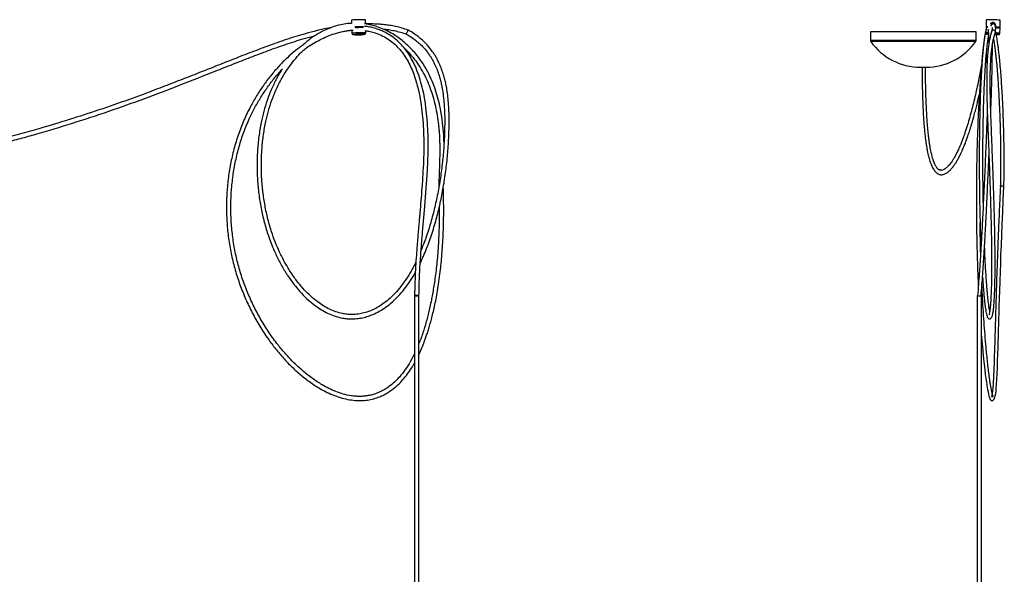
# Model space of a CAD drawing. Header units: millimetres. Extents: x 438 to 887, y 305 to 722.
# Tile 4 of 5: x 662 to 886, y 431 to 557. Entities that reach past the tile are written whole.
import ezdxf

# ---------------------------------------------------------------- set-up
doc = ezdxf.new("R2010")
doc.units = ezdxf.units.MM

msp = doc.modelspace()

# ---------------------------------------------------------------- linework, layer by layer
at = {"color": 7, "linetype": 'Continuous', "lineweight": 25}
for p, q in [((737.85, 556.74), (737.87, 556.14)), ((738.92, 555.09), (739.45, 555.12)), ((739.2, 555.17), (739.45, 555.18)), ((739.45, 555.22), (739.45, 555.12)), ((741.07, 556.21), (741.05, 556.82)), ((741.05, 556.82), (741.05, 556.82)), ((882.08, 555.06), (882.04, 553.87)), ((882.11, 556.82), (882.06, 555.23)), ((882.2, 555.22), (882.2, 555.1)), ((882.2, 555.09), (882.24, 555.07)), ((882.22, 555.11), (882.21, 555.07)), ((882.22, 555.09), (882.21, 555.07)), ((884.23, 555.6), (884.22, 555.2)), ((884.22, 555.2), (884.22, 555.19)), ((884.22, 555.19), (884.22, 555.13)), ((884.22, 555.02), (884.22, 555.07)), ((885.01, 555), (885.01, 555.05)), ((885.04, 554.99), (885.01, 555)), ((885.2, 553.78), (885.24, 554.97)), ((885.26, 555.13), (885.31, 556.73)), ((737.93, 554.45), (737.94, 553.79)), ((737.94, 553.79), (737.94, 553.79)), ((740.86, 553.56), (740.87, 553.57)), ((741.1, 553.86), (741.09, 554.34)), ((855.79, 554.07), (855.79, 552.11)), ((855.83, 554.07), (855.79, 554.07)), ((879.79, 554.07), (855.83, 554.07)), ((879.79, 552.11), (879.79, 554.07)), ((883.33, 554.37), (883.37, 554.26)), ((867.16, 546.05), (868.42, 546.05)), ((757.71, 519.01), (757.71, 518.91)), ((752.2, 494.11), (752.2, 334.11)), ((752.21, 494.11), (753.18, 494.11)), ((753.18, 334.11), (753.18, 494.11)), ((880.05, 494.11), (880.05, 334.11)), ((880.05, 494.11), (881.03, 494.11)), ((881.03, 334.11), (881.03, 494.11))]:
    msp.add_line(p, q, dxfattribs=at)
at = {"color": 8, "linetype": 'Continuous', "lineweight": 25}
for p, q in [((855.83, 552.11), (855.79, 552.11)), ((879.79, 552.11), (855.83, 552.11)), ((855.9, 551.88), (855.86, 551.88)), ((879.72, 551.88), (855.9, 551.88))]:
    msp.add_line(p, q, dxfattribs=at)
at = {"color": 7, "linetype": 'Continuous', "lineweight": 25, "flags": 128}
for points in [[(882.2, 555.21), (882.16, 555.21), (882.08, 555.22), (882.07, 555.23), (882.13, 555.23), (882.26, 555.24), (882.46, 555.24), (882.48, 555.24)], [(884.22, 555.2), (884.52, 555.19), (884.79, 555.17), (885.01, 555.16), (885.16, 555.15), (885.25, 555.14), (885.26, 555.13), (885.19, 555.12), (885.12, 555.12)], [(884.22, 555.19), (884.53, 555.18), (884.78, 555.17), (884.97, 555.16), (885.09, 555.14), (885.12, 555.14), (885.07, 555.13), (884.93, 555.13), (884.72, 555.12)], [(738.19, 553.5), (738.2, 553.5), (738.2, 553.5)], [(750.77, 554.45), (750.75, 554.45), (750.69, 554.38), (750.6, 554.26), (750.5, 554.11), (750.41, 553.94), (750.33, 553.78), (750.29, 553.65), (750.29, 553.59), (750.32, 553.58), (750.32, 553.58)], [(884.19, 553.79), (884.24, 553.92), (884.22, 554.09), (884.14, 554.25), (883.99, 554.38), (883.81, 554.44), (883.61, 554.45), (883.44, 554.38), (883.32, 554.27)], [(881.03, 484.96), (881.06, 484.57), (881.24, 482.49), (881.43, 480.49), (881.64, 478.51), (881.77, 477.37), (881.9, 476.26), (882.03, 475.29), (882.15, 474.5), (882.21, 474.07), (882.27, 473.7), (882.33, 473.3), (882.41, 472.83), (882.51, 472.33), (882.62, 471.8), (882.73, 471.32), (882.84, 470.99), (882.93, 470.75), (883.03, 470.56), (883.14, 470.44), (883.25, 470.36), (883.36, 470.33), (883.47, 470.32), (883.62, 470.35), (883.78, 470.46), (883.92, 470.63), (884.01, 470.82), (884.09, 471.07), (884.17, 471.38), (884.26, 471.9), (884.33, 472.47), (884.39, 473.08), (884.46, 474.05), (884.53, 475.16), (884.59, 476.39), (884.64, 477.74), (884.7, 479.32), (884.75, 480.89), (884.8, 482.4), (884.84, 483.8), (884.87, 484.62), (884.89, 485.5), (884.92, 486.5), (884.95, 487.63), (884.99, 488.91), (885.03, 490.26), (885.07, 491.77), (885.12, 493.44), (885.18, 495.29), (885.25, 497.34), (885.32, 499.61), (885.39, 501.47), (885.46, 503.47), (885.54, 505.62), (885.63, 507.93), (885.73, 510.41), (885.85, 513.08), (885.97, 515.94), (886.12, 519.01), (886.12, 519.01)], [(753.19, 494.11), (753.18, 494.12), (753.1, 494.14), (752.96, 494.15), (752.78, 494.15), (752.58, 494.15), (752.4, 494.15), (752.27, 494.14), (752.2, 494.12), (752.21, 494.11)]]:
    msp.add_lwpolyline(points, dxfattribs=at)
at = {"color": 8, "linetype": 'Continuous', "lineweight": 25, "flags": 128}
for points in [[(738.3, 553.52), (738.26, 553.52), (738.19, 553.5), (738.19, 553.5)], [(882.61, 553.58), (882.51, 553.58), (882.37, 553.58), (882.29, 553.58), (882.28, 553.57), (882.28, 553.57)], [(884.94, 553.49), (884.95, 553.49), (884.93, 553.5), (884.83, 553.51), (884.66, 553.52), (884.44, 553.53), (884.36, 553.54)]]:
    msp.add_lwpolyline(points, dxfattribs=at)
at = {"color": 7, "linetype": 'Continuous', "lineweight": 25}
for centre, radius, start, end in [((739.96, 535.43), 21.42, 87.0781, 95.6453), ((740.58, 508.24), 47, 90.0164, 92.3809), ((740.55, 509.51), 45.56, 89.9962, 92.3504), ((740.54, 509.73), 45.51, 91.373, 92.0755), ((740.5, 513.15), 42.08, 90.2838, 91.4395), ((882.29, 553.77), 1.3, 84.9507, 99.5181), ((882.81, 542.52), 14.33, 86.6019, 92.8059), ((882.4, 553.68), 1.55, 88.2999, 97.2428), ((883.63, 555.62), 0.599, 358.1774, 160.0999), ((883.64, 540.42), 16.39, 84.1469, 89.9177), ((884.25, 547.19), 7.84, 82.743, 89.9287), ((740.23, 524.04), 29.54, 89.1265, 93.7551), ((856.19, 552.11), 0.4, 180, 215.4107), ((867.16, 559.91), 13.86, 215.4107, 270), ((868.42, 559.91), 13.86, 270, 324.5893), ((879.39, 552.11), 0.4, 324.5893, 0), ((885.46, 514.18), 4.88, 81.1511, 92.8129), ((882.74, 521.16), 27.14, 264.2986, 266.3987)]:
    msp.add_arc(centre, radius, start, end, dxfattribs=at)
at = {"color": 8, "linetype": 'Continuous', "lineweight": 25}
for centre, radius, start, end in [((740, 533.31), 20.58, 86.9282, 95.7438), ((740.68, 552.38), 1.2, 81.1231, 90.0372), ((882.41, 549.27), 4.62, 87.8821, 94.6335), ((884.14, 544.67), 9.17, 83.3632, 89.1254)]:
    msp.add_arc(centre, radius, start, end, dxfattribs=at)
at = {"color": 7, "linetype": 'Continuous', "lineweight": 25}
for points, knots in [([(733.21, 555.03), (733.04, 555), (731.98, 554.82), (730.03, 554.37), (726.81, 553.54), (723.09, 552.36), (718.86, 550.87), (714.67, 549.29), (710.49, 547.66), (706.31, 546), (702.14, 544.35), (697.97, 542.71), (692.98, 540.8), (687.16, 538.64), (680.46, 536.31), (673.69, 534.12), (667.66, 532.3), (662.36, 530.81), (657.75, 529.58), (653.82, 528.6), (650.67, 527.85), (648.4, 527.33), (646.25, 526.86), (644.27, 526.45), (642.55, 526.1), (641.08, 525.81), (639.81, 525.56), (638.54, 525.33), (637.2, 525.09), (635.71, 524.83), (633.97, 524.54), (631.96, 524.23), (629.7, 523.9), (627.35, 523.59), (624.76, 523.29), (622, 523.01), (619.09, 522.78), (616.27, 522.64), (613.71, 522.6), (611.34, 522.66), (609.14, 522.81), (606.94, 523.09), (604.75, 523.51), (602.72, 524.08), (600.91, 524.78), (599.34, 525.57), (598.09, 526.37), (597.13, 527.13), (596.4, 527.81), (595.75, 528.52), (595.22, 529.18), (594.85, 529.69), (594.63, 530.03), (594.47, 530.28), (594.29, 530.58), (594.06, 530.98), (593.77, 531.53), (593.43, 532.25), (593.1, 533.04), (592.79, 533.88), (592.51, 534.76), (592.23, 535.77), (591.95, 536.93), (591.71, 538.17), (591.5, 539.49), (591.33, 540.89), (591.18, 542.45), (591.07, 544.18), (591.01, 545.41), (591, 546.05), (591, 546.05)], [0, 0, 0, 0, 0.00303, 0.01995, 0.036723, 0.064277, 0.091834, 0.11935, 0.146929, 0.174529, 0.202053, 0.229658, 0.25722, 0.300583, 0.344122, 0.387979, 0.431999, 0.460237, 0.489661, 0.520183, 0.534917, 0.549559, 0.563152, 0.57562, 0.586962, 0.595558, 0.60338, 0.610929, 0.619344, 0.628658, 0.638852, 0.651967, 0.666231, 0.681183, 0.695925, 0.71454, 0.732587, 0.75001, 0.766792, 0.780258, 0.79393, 0.807723, 0.821565, 0.83541, 0.846781, 0.857631, 0.868097, 0.874278, 0.88044, 0.886619, 0.892029, 0.896126, 0.898204, 0.89965, 0.901629, 0.904496, 0.908307, 0.913139, 0.919106, 0.924038, 0.929666, 0.936071, 0.94335, 0.951615, 0.95935, 0.967947, 0.977504, 0.988128, 0.99994, 1, 1, 1, 1]), ([(738.04, 556.02), (737.82, 556.02), (737.07, 556), (735.79, 555.79), (734.24, 555.42), (732.74, 554.89), (731.13, 554.16), (729.44, 553.17), (727.91, 552.09), (727.05, 551.32), (726.72, 551.02)], [0, 0, 0, 0, 0.052682, 0.179579, 0.305449, 0.431161, 0.55709, 0.725456, 0.894088, 1, 1, 1, 1]), ([(737.87, 556.14), (737.87, 556.14), (737.86, 556.15), (737.88, 556.11), (737.9, 556.05), (737.91, 556.02)], [0, 0, 0, 0, 0.002746, 0.529533, 1, 1, 1, 1]), ([(738.86, 555.06), (738.87, 555.06), (739.03, 555.08), (739.45, 555.1), (739.92, 555.12), (740.15, 555.12), (740.21, 555.13)], [0, 0, 0, 0, 0.030468, 0.430364, 0.830261, 1, 1, 1, 1]), ([(753.19, 494.11), (753.2, 494.97), (753.23, 496.62), (753.33, 498.98), (753.44, 501.14), (753.57, 503.07), (753.7, 504.78), (753.81, 506.27), (753.98, 508.27), (754.21, 510.89), (754.52, 514.45), (754.83, 518.28), (755.11, 522.36), (755.27, 526.02), (755.3, 529.26), (755.22, 532.06), (755.03, 534.85), (754.71, 537.62), (754.26, 540.21), (753.68, 542.61), (752.98, 544.81), (752.16, 546.75), (751.26, 548.44), (750.32, 549.87), (749.22, 551.18), (747.98, 552.35), (746.6, 553.37), (745.24, 554.11), (743.97, 554.64), (742.84, 554.99), (741.8, 555.23), (741.13, 555.32), (740.84, 555.35)], [0, 0, 0, 0, 0.0379108, 0.0728287, 0.1046309, 0.1332174, 0.1585111, 0.1804544, 0.1990303, 0.2471799, 0.2966215, 0.3565663, 0.4167057, 0.4771298, 0.5183624, 0.5594706, 0.6006466, 0.6416444, 0.6825945, 0.7166422, 0.7504799, 0.7842215, 0.8094438, 0.8345925, 0.8595952, 0.8845232, 0.9096144, 0.935188, 0.95264, 0.9703621, 0.9869954, 1, 1, 1, 1]), ([(740.95, 555.82), (740.95, 555.82), (740.96, 555.88), (740.98, 556), (741.02, 556.13), (741.06, 556.21), (741.07, 556.22), (741.06, 556.17), (741.03, 556.06), (741.01, 555.95), (741, 555.88), (741, 555.87)], [0, 0, 0, 0, 0.000604, 0.136868, 0.279315, 0.426513, 0.567309, 0.701189, 0.837084, 0.980935, 1, 1, 1, 1]), ([(758.89, 528.92), (758.88, 529.26), (758.84, 530.54), (758.68, 532.76), (758.32, 535.34), (757.85, 537.7), (757.3, 539.8), (756.61, 541.87), (755.77, 543.89), (754.75, 545.86), (753.63, 547.59), (752.52, 549.04), (751.47, 550.21), (750.42, 551.24), (749.34, 552.16), (748.17, 553.03), (746.87, 553.84), (745.45, 554.58), (743.92, 555.19), (742.42, 555.64), (741.42, 555.81), (740.96, 555.88)], [0, 0, 0, 0, 0.029128, 0.108343, 0.189063, 0.250767, 0.312532, 0.374153, 0.435939, 0.498909, 0.56287, 0.610492, 0.65505, 0.69651, 0.735576, 0.776633, 0.820481, 0.866464, 0.913247, 0.960888, 1, 1, 1, 1]), ([(750.72, 554.48), (750.24, 554.65), (749.32, 554.97), (747.92, 555.31), (746.6, 555.55), (745.4, 555.71), (744.35, 555.8), (743.46, 555.85), (742.38, 555.89), (741.59, 555.88), (741.04, 555.87)], [0, 0, 0, 0, 0.152716, 0.299556, 0.43691, 0.561354, 0.669787, 0.759528, 0.831013, 1, 1, 1, 1]), ([(882.21, 555.1), (882.21, 555.11), (882.22, 555.12), (882.37, 555.12), (882.42, 555.13)], [0, 0, 0, 0, 0.684588, 1, 1, 1, 1]), ([(883.11, 555.88), (883.12, 555.92), (883.17, 556.01), (883.3, 556.12), (883.49, 556.21), (883.69, 556.22), (883.87, 556.18), (883.96, 556.11), (884, 556.08)], [0, 0, 0, 0, 0.104886, 0.294007, 0.491738, 0.678559, 0.853445, 1, 1, 1, 1]), ([(884.14, 553.85), (884.17, 554.03), (884.23, 554.37), (884.26, 554.74), (884.26, 555), (884.25, 555.19), (884.23, 555.32), (884.2, 555.4), (884.18, 555.48), (884.14, 555.57), (884.09, 555.67), (884.01, 555.76), (883.93, 555.83), (883.84, 555.87), (883.77, 555.89), (883.69, 555.89), (883.59, 555.88), (883.47, 555.83), (883.37, 555.75), (883.26, 555.61), (883.2, 555.51), (883.14, 555.4), (883.13, 555.37)], [0, 0, 0, 0, 0.101749, 0.196051, 0.279533, 0.349229, 0.402691, 0.432086, 0.455417, 0.482574, 0.513926, 0.547237, 0.581136, 0.604237, 0.621614, 0.645677, 0.677185, 0.729886, 0.784752, 0.835882, 0.96662, 1, 1, 1, 1]), ([(883.49, 555.83), (883.46, 555.86), (883.39, 555.96), (883.28, 556), (883.21, 556.02)], [0, 0, 0, 0, 0.35607, 1, 1, 1, 1]), ([(884.08, 556.01), (884.08, 556.02), (884.03, 556.07), (883.89, 556.13), (883.69, 556.16), (883.5, 556.11), (883.37, 556.05), (883.32, 555.99), (883.3, 555.97)], [0, 0, 0, 0, 0.02275, 0.265934, 0.495701, 0.710789, 0.929298, 1, 1, 1, 1]), ([(884.09, 556.01), (884.08, 556.02), (884.03, 556.07), (883.89, 556.12), (883.69, 556.15), (883.5, 556.11), (883.37, 556.04), (883.32, 555.98), (883.31, 555.97)], [0, 0, 0, 0, 0.03125, 0.272623, 0.503498, 0.723032, 0.94587, 1, 1, 1, 1]), ([(883.47, 555.1), (883.47, 555.09), (883.47, 555.08), (883.46, 555.01), (883.45, 554.85), (883.43, 554.6), (883.38, 554.32), (883.35, 554.18)], [0, 0, 0, 0, 0.1300846, 0.3119952, 0.5219934, 0.7536728, 1, 1, 1, 1]), ([(884.22, 555.13), (884.37, 555.13), (884.7, 555.12), (885.01, 555.12), (885.15, 555.11), (885.11, 555.11), (885.11, 555.11)], [0, 0, 0, 0, 0.306181, 0.6380872, 0.9699935, 1, 1, 1, 1]), ([(884.22, 555.07), (884.22, 555.08), (884.22, 555.1), (884.22, 555.12), (884.22, 555.13), (884.22, 555.13)], [0, 0, 0, 0, 0.499995, 0.749997, 1, 1, 1, 1]), ([(884.22, 555.07), (884.35, 555.07), (884.63, 555.06), (884.91, 555.06), (885.04, 555.05), (885, 555.05), (885, 555.05)], [0, 0, 0, 0, 0.285439, 0.629106, 0.972773, 1, 1, 1, 1]), ([(884.64, 555.01), (884.73, 555.01), (884.93, 555.01), (885.04, 555), (885, 555), (885, 555)], [0, 0, 0, 0, 0.4339962, 0.9624287, 1, 1, 1, 1]), ([(885.01, 555.05), (885.03, 555.06), (885.07, 555.08), (885.1, 555.1), (885.12, 555.11)], [0, 0, 0, 0, 0.49999, 1, 1, 1, 1]), ([(590.01, 546.05), (590.03, 545.43), (590.07, 544.22), (590.18, 542.5), (590.34, 540.93), (590.51, 539.52), (590.73, 538.18), (590.98, 536.91), (591.26, 535.71), (591.55, 534.66), (591.84, 533.74), (592.15, 532.89), (592.47, 532.1), (592.79, 531.4), (593.08, 530.83), (593.34, 530.34), (593.56, 529.96), (593.77, 529.63), (594, 529.27), (594.33, 528.79), (594.82, 528.14), (595.43, 527.43), (596.15, 526.71), (597.09, 525.89), (598.32, 525.02), (599.87, 524.16), (601.66, 523.39), (603.69, 522.74), (605.89, 522.25), (608.11, 521.91), (610.32, 521.71), (612.74, 521.61), (615.39, 521.61), (618.32, 521.73), (621.34, 521.95), (624.45, 522.26), (627.63, 522.62), (630.45, 523), (632.82, 523.36), (634.69, 523.65), (636.4, 523.94), (637.94, 524.21), (639.34, 524.47), (640.7, 524.72), (642.22, 525.02), (643.99, 525.37), (646.02, 525.8), (648.24, 526.28), (650.6, 526.82), (653.02, 527.39), (655.86, 528.08), (659.08, 528.91), (662.65, 529.86), (667.78, 531.3), (674.48, 533.31), (682.73, 536.02), (690.86, 538.93), (698.9, 542), (705.57, 544.64), (710.9, 546.75), (714.91, 548.31), (718.93, 549.84), (722.97, 551.27), (726.53, 552.42), (728.75, 553), (729.59, 553.23)], [0, 0, 0, 0, 0.011716, 0.022459, 0.032186, 0.040995, 0.048972, 0.057554, 0.065169, 0.071919, 0.077892, 0.083163, 0.088859, 0.093655, 0.097627, 0.100834, 0.103993, 0.105955, 0.108079, 0.111886, 0.116999, 0.123222, 0.129602, 0.135986, 0.146743, 0.157808, 0.169336, 0.183566, 0.197736, 0.21183, 0.225808, 0.239611, 0.257382, 0.275674, 0.294654, 0.314266, 0.33443, 0.354802, 0.367604, 0.379429, 0.390247, 0.400033, 0.408768, 0.416979, 0.426032, 0.437747, 0.450709, 0.46492, 0.480348, 0.496023, 0.511459, 0.535193, 0.558241, 0.580555, 0.634945, 0.68906, 0.742837, 0.796388, 0.849944, 0.876767, 0.903565, 0.930285, 0.957058, 0.983726, 1, 1, 1, 1]), ([(727.35, 550.25), (727.81, 550.57), (728.76, 551.23), (730.28, 552.1), (731.9, 552.9), (733.4, 553.49), (734.71, 553.89), (735.73, 554.14), (736.62, 554.31), (737.45, 554.42), (737.99, 554.46), (738.26, 554.48)], [0, 0, 0, 0, 0.142939, 0.290795, 0.443423, 0.599356, 0.700095, 0.78846, 0.865059, 0.931281, 1, 1, 1, 1]), ([(737.94, 553.79), (737.94, 553.78), (737.94, 553.74), (737.97, 553.67), (738.01, 553.61), (738.03, 553.58), (738.04, 553.57)], [0, 0, 0, 0, 0.0857366, 0.5310637, 0.886354, 1, 1, 1, 1]), ([(738.04, 553.57), (738.06, 553.55), (738.09, 553.53), (738.12, 553.52), (738.12, 553.52)], [0, 0, 0, 0, 0.842444, 1, 1, 1, 1]), ([(738.21, 553.49), (738.22, 553.49), (738.36, 553.47), (738.61, 553.43), (738.95, 553.4), (739.21, 553.39), (739.39, 553.38), (739.48, 553.38), (739.52, 553.38), (739.53, 553.38), (739.53, 553.38), (739.53, 553.38), (739.53, 553.38)], [0, 0, 0, 0, 0.013003, 0.310378, 0.567976, 0.76531, 0.888339, 0.959442, 0.993944, 0.999461, 0.999774, 1, 1, 1, 1]), ([(739.53, 553.38), (739.53, 553.38), (739.53, 553.38), (739.53, 553.38), (739.53, 553.38), (739.54, 553.38), (739.55, 553.38), (739.62, 553.38), (739.75, 553.39), (739.98, 553.41), (740.35, 553.46), (740.65, 553.52), (740.84, 553.56)], [0, 0, 0, 0, 0.000242, 0.000552, 0.001138, 0.002806, 0.013963, 0.062344, 0.171155, 0.318601, 0.564487, 1, 1, 1, 1]), ([(740.89, 554.37), (741.2, 554.33), (741.91, 554.23), (743.16, 553.9), (744.6, 553.36), (746.07, 552.54), (747.39, 551.56), (748.58, 550.41), (749.63, 549.12), (750.53, 547.72), (751.29, 546.23), (751.94, 544.67), (752.48, 543.07), (753.02, 541.1), (753.51, 538.77), (753.89, 536.06), (754.14, 533.34), (754.27, 530.6), (754.3, 527.75), (754.23, 524.79), (754.07, 521.73), (753.86, 518.71), (753.63, 515.8), (753.44, 513.59), (753.31, 512.02), (753.22, 510.98), (753.11, 509.79), (752.99, 508.4), (752.86, 506.81), (752.71, 504.9), (752.54, 502.65), (752.38, 500.03), (752.25, 497.16), (752.21, 495.16), (752.2, 494.12)], [0, 0, 0, 0, 0.014173, 0.03235, 0.058345, 0.083282, 0.107983, 0.132761, 0.157707, 0.182739, 0.207905, 0.233224, 0.258723, 0.284302, 0.325247, 0.366459, 0.407628, 0.448895, 0.490259, 0.536486, 0.582733, 0.628755, 0.673113, 0.714651, 0.729154, 0.744178, 0.762125, 0.783115, 0.807129, 0.83414, 0.869761, 0.90938, 0.952854, 1, 1, 1, 1]), ([(740.91, 553.58), (740.92, 553.58), (740.93, 553.58), (740.98, 553.61), (741.04, 553.67), (741.09, 553.75), (741.11, 553.83), (741.1, 553.86), (741.1, 553.86)], [0, 0, 0, 0, 0.024517, 0.205519, 0.439477, 0.704027, 0.989356, 1, 1, 1, 1]), ([(744.97, 554.74), (745, 554.74), (745.42, 554.7), (746.29, 554.59), (747.6, 554.36), (748.98, 554.04), (749.9, 553.72), (750.36, 553.55)], [0, 0, 0, 0, 0.014848, 0.232745, 0.47447, 0.732808, 1, 1, 1, 1]), ([(750.3, 553.58), (750.74, 553.32), (751.55, 552.85), (752.63, 552.04), (753.52, 551.26), (754.25, 550.51), (754.89, 549.76), (755.43, 549.03), (755.9, 548.32), (756.31, 547.62), (756.77, 546.75), (757.24, 545.68), (757.68, 544.47), (758.01, 543.34), (758.26, 542.28), (758.51, 541.03), (758.75, 539.47), (758.94, 537.5), (759.04, 535.33), (759.05, 533.07), (758.99, 530.81), (758.86, 528.11), (758.6, 524.97), (758.15, 521.37), (757.55, 517.8), (756.81, 514.25), (755.89, 510.75), (754.88, 507.47), (754.05, 505.41), (753.67, 504.46)], [0, 0, 0, 0, 0.028916, 0.054387, 0.076888, 0.096758, 0.114223, 0.132883, 0.148255, 0.163029, 0.178434, 0.204448, 0.229308, 0.251266, 0.271209, 0.29077, 0.323766, 0.360948, 0.402878, 0.446663, 0.489502, 0.531124, 0.599883, 0.668525, 0.736919, 0.805479, 0.87384, 0.942292, 1, 1, 1, 1]), ([(753.47, 501.55), (753.72, 502.07), (754.5, 503.71), (755.61, 506.58), (756.77, 510.13), (757.72, 513.75), (758.5, 517.41), (759.12, 521.1), (759.59, 524.82), (759.84, 527.95), (759.97, 530.51), (760.04, 532.5), (760.05, 534.53), (760, 536.52), (759.87, 538.39), (759.69, 540.08), (759.46, 541.5), (759.21, 542.71), (758.93, 543.81), (758.57, 544.99), (758.11, 546.25), (757.61, 547.35), (757.13, 548.25), (756.7, 548.96), (756.2, 549.71), (755.62, 550.47), (754.94, 551.25), (754.16, 552.03), (753.22, 552.84), (752.09, 553.68), (751.23, 554.19), (750.77, 554.45)], [0, 0, 0, 0, 0.03033, 0.095601, 0.161126, 0.226542, 0.292157, 0.357596, 0.423182, 0.488801, 0.522764, 0.557714, 0.593494, 0.629367, 0.66226, 0.691851, 0.718729, 0.737576, 0.756831, 0.778257, 0.802427, 0.827187, 0.841828, 0.855872, 0.870937, 0.889173, 0.906168, 0.925464, 0.947292, 0.971985, 1, 1, 1, 1]), ([(882.06, 554.6), (882.05, 554.57), (882.02, 554.44), (881.95, 554.15), (881.88, 553.77), (881.81, 553.39), (881.74, 552.97), (881.66, 552.43), (881.57, 551.74), (881.46, 550.92), (881.36, 550.02), (881.26, 549.09), (881.14, 547.82), (880.99, 546.17), (880.82, 544.07), (880.66, 541.86), (880.51, 539.55), (880.36, 536.94), (880.23, 534.03), (880.1, 530.8), (880, 527.49), (879.93, 524.12), (879.88, 520.7), (879.86, 517.25), (879.86, 513.79), (879.89, 510.33), (879.95, 506.89), (880.03, 503.48), (880.14, 500.13), (880.24, 497.73), (880.3, 496.48), (880.31, 496.3)], [0, 0, 0, 0, 0.004132, 0.022039, 0.036677, 0.049159, 0.062997, 0.078456, 0.099257, 0.121507, 0.143422, 0.164908, 0.185895, 0.226473, 0.266878, 0.307241, 0.347549, 0.38791, 0.438287, 0.488695, 0.539006, 0.589273, 0.639562, 0.689816, 0.740112, 0.790368, 0.840646, 0.890926, 0.941226, 0.991598, 1, 1, 1, 1]), ([(882.06, 554.52), (882.02, 554.36), (881.92, 553.93), (881.77, 553.11), (881.63, 552.1), (881.5, 551.05), (881.37, 549.87), (881.25, 548.52), (881.13, 546.95), (881.02, 545.27), (880.92, 543.43), (880.82, 541.45), (880.74, 539.38), (880.68, 537.27), (880.63, 535.16), (880.58, 532.69), (880.54, 529.83), (880.52, 526.59), (880.52, 523.34), (880.54, 520.09), (880.58, 516.85), (880.64, 513.64), (880.71, 510.47), (880.8, 507.81), (880.87, 506.04), (880.9, 505.3), (880.91, 505.13)], [0, 0, 0, 0, 0.021787, 0.055578, 0.087488, 0.117112, 0.144652, 0.180701, 0.216273, 0.252754, 0.291072, 0.331228, 0.371677, 0.41162, 0.450886, 0.489671, 0.548002, 0.606278, 0.664617, 0.723022, 0.781316, 0.839783, 0.898169, 0.956656, 0.990039, 1, 1, 1, 1]), ([(881.27, 498.37), (881.29, 498.05), (881.34, 497.22), (881.43, 496.05), (881.53, 494.88), (881.62, 493.9), (881.72, 492.96), (881.82, 492.08), (881.93, 491.27), (882.04, 490.57), (882.16, 489.97), (882.28, 489.5), (882.38, 489.23), (882.51, 489.05), (882.61, 488.95), (882.75, 488.89), (882.87, 488.87), (882.98, 488.89), (883.09, 488.93), (883.2, 489.01), (883.33, 489.17), (883.42, 489.36), (883.5, 489.58), (883.57, 489.84), (883.64, 490.17), (883.7, 490.55), (883.74, 490.91), (883.78, 491.27), (883.82, 491.69), (883.87, 492.18), (883.92, 492.92), (883.98, 493.91), (884.03, 495.18), (884.07, 496.49), (884.1, 497.99), (884.12, 499.69), (884.13, 501.6), (884.12, 504.04), (884.08, 507.03), (884.01, 510.58), (883.92, 514.19), (883.81, 517.83), (883.68, 521.51), (883.55, 525.21), (883.42, 528.44), (883.32, 531.21), (883.22, 533.52), (883.14, 535.82), (883.08, 538.02), (883.03, 540.03), (883.01, 541.62), (883.01, 542.85), (883.01, 543.81), (883.03, 544.84), (883.06, 545.98), (883.11, 547.17), (883.19, 548.36), (883.29, 549.51), (883.41, 550.55), (883.56, 551.48), (883.71, 552.29), (883.9, 553.09), (884.05, 553.55), (884.13, 553.79)], [0, 0, 0, 0, 0.012367, 0.031939, 0.04761, 0.061992, 0.075948, 0.092086, 0.106548, 0.121807, 0.136659, 0.15112, 0.165068, 0.170607, 0.176013, 0.181031, 0.184836, 0.187393, 0.1902, 0.195254, 0.201801, 0.208927, 0.216613, 0.224666, 0.235113, 0.244134, 0.251698, 0.258964, 0.267022, 0.27592, 0.285712, 0.304171, 0.322381, 0.340162, 0.357406, 0.380171, 0.403105, 0.426036, 0.46539, 0.504863, 0.544277, 0.583797, 0.623222, 0.662765, 0.702411, 0.726359, 0.750914, 0.775874, 0.799432, 0.820795, 0.84009, 0.850754, 0.860805, 0.871879, 0.884837, 0.899646, 0.913379, 0.928098, 0.943863, 0.956499, 0.969961, 0.9844, 1, 1, 1, 1]), ([(881.44, 515.22), (881.43, 515.67), (881.4, 517.17), (881.37, 519.77), (881.35, 522.99), (881.35, 526.22), (881.37, 529.44), (881.4, 532.27), (881.45, 534.73), (881.5, 536.82), (881.56, 538.91), (881.64, 540.97), (881.73, 542.95), (881.83, 544.79), (881.93, 546.49), (882.05, 548.06), (882.17, 549.4), (882.29, 550.58), (882.42, 551.62), (882.54, 552.47), (882.62, 552.92), (882.64, 553.08)], [0, 0, 0, 0, 0.032099, 0.107958, 0.18394, 0.259878, 0.335676, 0.411564, 0.462007, 0.512882, 0.564653, 0.617112, 0.669526, 0.719681, 0.767386, 0.813537, 0.860519, 0.896397, 0.934672, 0.975969, 1, 1, 1, 1]), ([(882.04, 553.87), (882.04, 553.87), (882.03, 553.83), (882.06, 553.76), (882.1, 553.68), (882.15, 553.63), (882.2, 553.59), (882.25, 553.58), (882.28, 553.57), (882.3, 553.56), (882.31, 553.56), (882.32, 553.56)], [0, 0, 0, 0, 0.024758, 0.216155, 0.367812, 0.496018, 0.605381, 0.694535, 0.774664, 0.881995, 1, 1, 1, 1]), ([(883.37, 554.24), (883.29, 553.99), (883.13, 553.51), (882.94, 552.68), (882.77, 551.84), (882.62, 550.89), (882.5, 549.84), (882.39, 548.67), (882.31, 547.47), (882.26, 546.27), (882.23, 545.11), (882.21, 544.07), (882.21, 543.1), (882.21, 541.89), (882.22, 540.33), (882.27, 538.36), (882.33, 536.2), (882.41, 533.93), (882.5, 531.63), (882.61, 528.87), (882.73, 525.65), (882.87, 521.96), (882.99, 518.31), (883.1, 514.68), (883.2, 511.09), (883.27, 507.56), (883.32, 504.58), (883.33, 502.15), (883.33, 500.23), (883.31, 498.53), (883.29, 497.03), (883.25, 495.72), (883.2, 494.45), (883.15, 493.38), (883.1, 492.54), (883.05, 491.92), (883, 491.42), (882.96, 490.99), (882.91, 490.6), (882.86, 490.27), (882.8, 490), (882.76, 489.82), (882.73, 489.75), (882.74, 489.77), (882.74, 489.77)], [0, 0, 0, 0, 0.0196984, 0.0379115, 0.0548761, 0.0707876, 0.0906262, 0.1091418, 0.1264612, 0.1452248, 0.1617203, 0.1759287, 0.1884419, 0.2015448, 0.2252382, 0.251433, 0.2802864, 0.3112573, 0.3418933, 0.3717924, 0.4211835, 0.4702977, 0.5193148, 0.568411, 0.6174305, 0.6664278, 0.715361, 0.7437869, 0.7722557, 0.8005743, 0.8217326, 0.8434991, 0.865846, 0.8886415, 0.9036885, 0.9173109, 0.9295005, 0.9403524, 0.9512149, 0.9645268, 0.9760843, 0.9884718, 0.9997876, 1, 1, 1, 1]), ([(882.29, 553.57), (882.29, 553.57), (882.4, 553.54), (882.51, 553.52), (882.62, 553.5)], [0, 0, 0, 0, 0.010127, 1, 1, 1, 1]), ([(882.49, 554.66), (882.49, 554.66), (882.48, 554.66), (882.5, 554.62), (882.53, 554.47), (882.56, 554.2), (882.6, 553.79), (882.64, 553.19), (882.68, 552.39), (882.69, 551.65), (882.69, 551.31)], [0, 0, 0, 0, 0.0181194, 0.104681, 0.2084443, 0.3487766, 0.4857604, 0.6200136, 0.8208548, 1, 1, 1, 1]), ([(883.36, 554.2), (883.36, 554.21), (883.35, 554.27), (883.34, 554.33), (883.33, 554.37)], [0, 0, 0, 0, 0.098924, 1, 1, 1, 1]), ([(886.12, 519.02), (886.13, 519.67), (886.16, 520.95), (886.18, 522.81), (886.19, 524.55), (886.18, 526.15), (886.17, 527.58), (886.15, 528.81), (886.12, 530.5), (886.06, 532.71), (885.98, 535.28), (885.88, 537.63), (885.77, 539.72), (885.65, 541.78), (885.51, 543.82), (885.35, 545.84), (885.21, 547.41), (885.09, 548.54), (885.01, 549.25), (884.93, 549.88), (884.86, 550.42), (884.8, 550.91), (884.73, 551.4), (884.65, 551.92), (884.55, 552.5), (884.44, 553.11), (884.32, 553.68), (884.24, 554.05), (884.2, 554.2), (884.2, 554.2)], [0, 0, 0, 0, 0.0488771, 0.0958507, 0.1398109, 0.17995, 0.2157084, 0.2467164, 0.272926, 0.3423318, 0.413205, 0.4674539, 0.5217729, 0.5759494, 0.6306506, 0.6876673, 0.7468267, 0.7721977, 0.7955264, 0.8167444, 0.8359, 0.8530365, 0.8702079, 0.8908191, 0.9148564, 0.9422451, 0.9718641, 0.9995281, 1, 1, 1, 1]), ([(884.37, 553.42), (884.47, 553.43), (884.75, 553.45), (885.03, 553.51), (885.22, 553.54)], [0, 0, 0, 0, 0.3235, 1, 1, 1, 1]), ([(884.91, 553.49), (884.92, 553.49), (884.94, 553.49), (884.98, 553.5), (885.04, 553.52), (885.1, 553.56), (885.16, 553.63), (885.2, 553.71), (885.2, 553.76), (885.2, 553.78)], [0, 0, 0, 0, 0.178298, 0.282678, 0.391029, 0.542273, 0.714447, 0.908604, 1, 1, 1, 1]), ([(726.72, 551.02), (726.15, 550.6), (724.96, 549.72), (723.15, 548.12), (721.3, 546.25), (719.48, 544.14), (717.81, 541.91), (716.28, 539.58), (714.79, 536.96), (713.37, 534.03), (712.11, 530.78), (711.1, 527.44), (710.33, 524.05), (709.79, 520.61), (709.49, 517.15), (709.41, 513.67), (709.56, 510.19), (709.94, 506.73), (710.55, 503.31), (711.4, 499.93), (712.47, 496.62), (713.77, 493.38), (715.27, 490.24), (716.98, 487.2), (718.76, 484.48), (720.57, 482.07), (722.36, 479.94), (724.29, 477.93), (726.36, 476.07), (728.29, 474.59), (730.03, 473.43), (731.56, 472.55), (733.17, 471.77), (734.84, 471.13), (736.54, 470.65), (738.24, 470.36), (739.9, 470.28), (741.45, 470.4), (742.91, 470.7), (744.14, 471.12), (745.21, 471.6), (746.15, 472.13), (747.23, 472.86), (748.38, 473.83), (749.55, 475.04), (750.59, 476.34), (751.48, 477.62), (751.98, 478.5), (752.2, 478.89)], [0, 0, 0, 0, 0.018324, 0.038329, 0.062386, 0.086393, 0.110427, 0.134465, 0.158461, 0.18851, 0.218528, 0.248507, 0.278467, 0.30841, 0.338375, 0.368318, 0.398282, 0.42823, 0.458192, 0.488188, 0.518177, 0.548211, 0.57822, 0.608288, 0.638333, 0.662383, 0.686451, 0.710444, 0.734464, 0.758425, 0.773473, 0.788762, 0.804226, 0.819786, 0.835041, 0.849924, 0.864431, 0.877889, 0.89031, 0.902767, 0.911539, 0.920763, 0.930489, 0.945163, 0.959697, 0.974064, 0.988182, 1, 1, 1, 1]), ([(883.14, 535.93), (883.16, 536.42), (883.21, 537.83), (883.29, 539.98), (883.36, 542.37), (883.42, 544.56), (883.47, 546.49), (883.49, 548.18), (883.5, 549.46), (883.5, 550.42), (883.5, 550.88), (883.5, 551.06)], [0, 0, 0, 0, 0.089068, 0.257126, 0.396932, 0.535791, 0.674221, 0.777563, 0.881981, 0.953898, 1, 1, 1, 1]), ([(883.76, 552.45), (883.77, 552.35), (883.82, 552.12), (883.89, 551.67), (883.96, 551.15), (884.04, 550.59), (884.12, 549.99), (884.2, 549.29), (884.3, 548.48), (884.42, 547.27), (884.57, 545.66), (884.72, 543.67), (884.86, 541.65), (884.98, 539.61), (885.08, 537.53), (885.16, 535.79), (885.21, 534.41), (885.24, 533.39), (885.27, 532.38), (885.3, 531.38), (885.32, 530.38), (885.34, 529.34), (885.36, 528.13), (885.38, 526.7), (885.39, 525.01), (885.38, 523.15), (885.37, 521.13), (885.34, 519.75), (885.32, 519.04)], [0, 0, 0, 0, 0.013319, 0.035255, 0.059971, 0.080981, 0.104303, 0.130589, 0.159921, 0.19202, 0.255738, 0.317177, 0.376173, 0.434754, 0.493502, 0.552187, 0.58022, 0.608108, 0.63582, 0.663324, 0.690584, 0.717762, 0.748823, 0.789061, 0.835216, 0.886565, 0.942013, 1, 1, 1, 1]), ([(752.5, 501.81), (752.22, 501.25), (751.63, 500.08), (750.6, 498.35), (749.41, 496.62), (748.07, 494.98), (746.69, 493.6), (745.34, 492.48), (744.05, 491.61), (742.73, 490.91), (741.39, 490.39), (740.07, 490.04), (738.88, 489.88), (737.8, 489.85), (736.8, 489.9), (735.61, 490.09), (734.26, 490.46), (732.82, 491.06), (731.46, 491.82), (730.04, 492.79), (728.57, 494), (727.1, 495.47), (725.66, 497.17), (724.27, 499.09), (722.95, 501.22), (721.77, 503.45), (720.75, 505.75), (719.78, 508.31), (718.93, 511.14), (718.24, 514.22), (717.75, 517.35), (717.45, 520.49), (717.35, 523.65), (717.43, 526.81), (717.72, 529.95), (718.19, 532.86), (718.8, 535.53), (719.51, 537.94), (720.39, 540.3), (721.45, 542.57), (722.62, 544.62), (723.86, 546.45), (725.15, 548.07), (726.32, 549.35), (727.09, 550.03), (727.35, 550.25)], [0, 0, 0, 0, 0.020175, 0.042833, 0.065448, 0.088434, 0.111627, 0.128838, 0.14561, 0.162014, 0.17762, 0.192209, 0.206567, 0.216764, 0.22755, 0.238966, 0.256144, 0.273139, 0.289958, 0.306745, 0.329287, 0.351868, 0.374506, 0.401794, 0.429011, 0.4563, 0.483664, 0.510994, 0.545328, 0.57964, 0.613877, 0.648189, 0.682412, 0.716681, 0.750932, 0.785096, 0.812467, 0.839767, 0.867014, 0.894223, 0.921306, 0.943841, 0.966379, 0.98888, 1, 1, 1, 1]), ([(749.8, 550.44), (749.82, 550.42), (750.2, 550.09), (750.9, 549.36), (751.91, 548.21), (752.97, 546.79), (754.02, 545.12), (754.98, 543.21), (755.77, 541.25), (756.42, 539.25), (756.94, 537.21), (757.27, 535.51), (757.48, 534.16), (757.6, 533.17), (757.71, 532.18), (757.79, 531.2), (757.85, 530.23), (757.89, 529.2), (757.91, 528.01), (757.91, 526.59), (757.88, 524.93), (757.82, 523.09), (757.75, 521.1), (757.72, 519.73), (757.71, 519.03)], [0, 0, 0, 0, 0.002566, 0.045108, 0.090811, 0.139402, 0.204105, 0.267785, 0.330392, 0.393084, 0.455936, 0.518661, 0.548586, 0.578331, 0.60786, 0.637139, 0.666142, 0.695329, 0.729118, 0.772631, 0.822368, 0.877626, 0.937343, 1, 1, 1, 1]), ([(881.95, 546.65), (881.99, 546.84), (882.13, 547.55), (882.29, 548.37), (882.41, 548.97), (882.43, 549.08)], [0, 0, 0, 0, 0.228012, 0.862918, 1, 1, 1, 1]), ([(867.51, 546.05), (867.51, 545.97), (867.51, 545.16), (867.53, 543.71), (867.57, 541.74), (867.61, 539.96), (867.67, 538.21), (867.74, 536.5), (867.83, 534.85), (867.93, 533.36), (868.04, 532.01), (868.16, 530.79), (868.29, 529.76), (868.41, 528.88), (868.52, 528.12), (868.65, 527.4), (868.78, 526.72), (868.92, 526.09), (869.06, 525.53), (869.22, 524.98), (869.41, 524.42), (869.62, 523.87), (869.85, 523.35), (870.11, 522.89), (870.38, 522.49), (870.66, 522.17), (870.93, 521.94), (871.19, 521.79), (871.48, 521.66), (871.81, 521.6), (872.18, 521.63), (872.53, 521.72), (872.85, 521.86), (873.19, 522.07), (873.5, 522.31), (873.78, 522.56), (874.02, 522.8), (874.24, 523.03), (874.41, 523.24), (874.55, 523.41), (874.66, 523.57), (874.78, 523.73), (874.92, 523.92), (875.08, 524.16), (875.26, 524.43), (875.45, 524.76), (875.67, 525.13), (875.89, 525.55), (876.12, 525.98), (876.36, 526.48), (876.6, 527.02), (876.85, 527.59), (877.08, 528.13), (877.28, 528.64), (877.46, 529.12), (877.63, 529.56), (877.78, 529.99), (877.94, 530.43), (878.11, 530.92), (878.3, 531.5), (878.51, 532.16), (878.73, 532.88), (878.96, 533.65), (879.18, 534.44), (879.43, 535.37), (879.71, 536.43), (880.01, 537.65), (880.29, 538.8), (880.46, 539.58), (880.54, 539.94)], [0, 0, 0, 0, 0.002087, 0.019973, 0.036211, 0.050962, 0.064375, 0.080142, 0.094125, 0.106571, 0.119118, 0.130225, 0.140111, 0.148954, 0.156891, 0.164024, 0.173373, 0.181234, 0.188648, 0.197152, 0.20683, 0.217762, 0.229637, 0.242341, 0.255525, 0.268908, 0.282036, 0.293799, 0.304036, 0.322057, 0.339662, 0.356262, 0.374026, 0.393077, 0.413445, 0.430316, 0.445899, 0.459882, 0.472217, 0.480726, 0.488223, 0.496354, 0.505964, 0.517309, 0.530224, 0.544725, 0.560825, 0.578522, 0.596385, 0.613367, 0.635627, 0.656087, 0.67472, 0.691642, 0.70735, 0.721641, 0.734807, 0.74786, 0.762462, 0.779964, 0.799225, 0.820184, 0.842026, 0.863369, 0.884163, 0.915692, 0.945798, 0.974896, 1, 1, 1, 1]), ([(880.98, 546.12), (880.78, 545.12), (880.45, 543.45), (879.96, 541.17), (879.52, 539.26), (879.08, 537.38), (878.6, 535.55), (878.1, 533.77), (877.7, 532.47), (877.42, 531.62), (877.28, 531.19), (877.15, 530.81), (877.03, 530.46), (876.92, 530.17), (876.83, 529.91), (876.74, 529.68), (876.65, 529.44), (876.54, 529.15), (876.39, 528.79), (876.22, 528.36), (876.02, 527.88), (875.8, 527.39), (875.57, 526.92), (875.35, 526.47), (875.13, 526.05), (874.92, 525.66), (874.72, 525.32), (874.53, 525.01), (874.31, 524.67), (874.04, 524.29), (873.73, 523.9), (873.45, 523.58), (873.2, 523.34), (872.99, 523.15), (872.77, 522.98), (872.55, 522.84), (872.32, 522.72), (872.09, 522.64), (871.87, 522.61), (871.66, 522.63), (871.47, 522.7), (871.28, 522.81), (871.11, 522.96), (870.96, 523.12), (870.85, 523.28), (870.72, 523.47), (870.58, 523.71), (870.45, 523.98), (870.34, 524.24), (870.25, 524.46), (870.18, 524.64), (870.11, 524.84), (870.02, 525.1), (869.91, 525.44), (869.79, 525.87), (869.66, 526.41), (869.52, 527.03), (869.39, 527.71), (869.26, 528.45), (869.13, 529.33), (869.01, 530.28), (868.9, 531.3), (868.8, 532.39), (868.7, 533.62), (868.61, 535.02), (868.53, 536.51), (868.46, 538.08), (868.4, 539.73), (868.36, 541.55), (868.32, 543.57), (868.3, 545.1), (868.3, 545.95), (868.3, 546.05)], [0, 0, 0, 0, 0.060048, 0.099821, 0.139778, 0.180727, 0.222678, 0.265881, 0.310201, 0.322482, 0.334238, 0.344921, 0.354518, 0.363018, 0.370292, 0.376515, 0.383195, 0.391262, 0.402678, 0.416063, 0.431412, 0.448427, 0.464781, 0.479953, 0.496598, 0.511542, 0.524795, 0.537406, 0.550999, 0.57027, 0.591025, 0.61142, 0.625556, 0.639177, 0.652286, 0.666247, 0.681707, 0.698513, 0.714138, 0.72853, 0.741862, 0.754341, 0.76652, 0.773204, 0.780067, 0.787186, 0.794557, 0.801907, 0.807933, 0.812282, 0.815392, 0.81868, 0.823017, 0.828387, 0.834422, 0.841396, 0.849355, 0.856028, 0.863378, 0.871499, 0.880523, 0.888507, 0.897287, 0.906988, 0.917758, 0.929764, 0.940848, 0.95304, 0.96647, 0.981278, 0.997616, 1, 1, 1, 1]), ([(752.2, 481.03), (751.89, 480.39), (751.24, 479.12), (750.09, 477.32), (748.89, 475.78), (747.64, 474.49), (746.51, 473.56), (745.42, 472.83), (744.39, 472.29), (743.35, 471.86), (742.34, 471.57), (741.44, 471.39), (740.61, 471.29), (739.76, 471.25), (738.81, 471.28), (737.53, 471.42), (735.99, 471.76), (734.29, 472.34), (732.7, 473.05), (730.9, 474.03), (728.91, 475.34), (726.77, 477.02), (724.76, 478.87), (722.88, 480.85), (720.99, 483.12), (719.12, 485.7), (717.31, 488.59), (715.7, 491.6), (714.28, 494.7), (713.07, 497.89), (712.08, 501.15), (711.32, 504.47), (710.79, 507.83), (710.48, 511.22), (710.4, 514.63), (710.54, 518.03), (710.9, 521.42), (711.48, 524.77), (712.3, 528.08), (713.35, 531.32), (714.57, 534.26), (715.89, 536.9), (717.25, 539.27), (718.77, 541.54), (720.37, 543.67), (721.55, 544.97), (722.11, 545.6)], [0, 0, 0, 0, 0.019756, 0.039769, 0.059576, 0.074393, 0.089741, 0.100294, 0.111116, 0.122079, 0.131918, 0.140464, 0.147792, 0.15529, 0.164113, 0.174347, 0.191423, 0.208186, 0.224472, 0.240269, 0.265605, 0.291027, 0.316454, 0.341941, 0.367351, 0.399179, 0.430963, 0.462741, 0.494508, 0.526214, 0.557927, 0.589583, 0.621255, 0.652917, 0.684587, 0.716271, 0.74793, 0.779612, 0.811266, 0.842963, 0.874689, 0.90007, 0.92549, 0.950877, 0.976306, 1, 1, 1, 1]), ([(722.11, 545.6), (722.09, 545.57), (721.58, 544.84), (720.73, 543.29), (719.6, 540.96), (718.67, 538.53), (717.91, 536.04), (717.27, 533.29), (716.77, 530.28), (716.46, 527.03), (716.35, 523.77), (716.46, 520.5), (716.76, 517.25), (717.28, 514.02), (718, 510.83), (718.88, 507.91), (719.88, 505.26), (720.95, 502.88), (722.16, 500.58), (723.53, 498.38), (724.98, 496.4), (726.48, 494.66), (728.01, 493.15), (729.53, 491.91), (731.02, 490.92), (732.43, 490.15), (733.94, 489.52), (735.36, 489.13), (736.61, 488.93), (737.65, 488.86), (738.78, 488.89), (740.03, 489.04), (741.4, 489.37), (742.79, 489.88), (744.17, 490.57), (745.53, 491.42), (746.97, 492.54), (748.44, 493.94), (749.88, 495.6), (751.15, 497.38), (751.96, 498.65), (752.33, 499.34), (752.36, 499.4)], [0, 0, 0, 0, 0.00122, 0.031156, 0.061227, 0.091354, 0.121497, 0.151711, 0.189428, 0.227219, 0.26504, 0.302813, 0.340682, 0.37848, 0.416367, 0.454286, 0.484479, 0.514698, 0.544823, 0.574875, 0.604967, 0.629932, 0.654843, 0.679703, 0.69826, 0.71693, 0.735871, 0.755084, 0.767847, 0.779929, 0.79136, 0.807424, 0.823456, 0.840558, 0.858671, 0.877217, 0.896227, 0.922027, 0.947596, 0.972749, 0.997715, 1, 1, 1, 1]), ([(882.34, 535.98), (882.31, 535.27), (882.25, 533.64), (882.15, 531.07), (882.03, 528.18), (881.9, 525.17), (881.76, 522.06), (881.62, 518.99), (881.48, 516.02), (881.37, 513.81), (881.3, 512.31), (881.25, 511.44), (881.21, 510.49), (881.15, 509.39), (881.08, 508.14), (881, 506.74), (880.91, 505.13), (880.8, 503.31), (880.66, 501.26), (880.51, 499.03), (880.34, 496.64), (880.21, 495), (880.14, 494.15)], [0, 0, 0, 0, 0.051015, 0.117258, 0.183734, 0.258047, 0.332419, 0.406456, 0.478186, 0.545353, 0.565494, 0.585365, 0.607932, 0.634169, 0.664061, 0.697583, 0.734699, 0.779619, 0.828739, 0.881943, 0.939087, 1, 1, 1, 1]), ([(880.94, 494.08), (881.01, 494.94), (881.14, 496.58), (881.31, 498.93), (881.46, 501.08), (881.58, 503.02), (881.69, 504.73), (881.77, 506.22), (881.89, 508.21), (882.03, 510.82), (882.21, 514.35), (882.39, 518.16), (882.56, 522.06), (882.67, 524.62), (882.73, 525.82)], [0, 0, 0, 0, 0.080679, 0.155014, 0.222759, 0.283715, 0.337728, 0.384689, 0.424527, 0.526675, 0.631575, 0.758838, 0.886544, 1, 1, 1, 1]), ([(753.18, 480.77), (753.19, 480.77), (753.44, 481.26), (753.84, 482.23), (754.34, 483.47), (754.72, 484.5), (755.03, 485.41), (755.36, 486.43), (755.7, 487.57), (756.04, 488.84), (756.39, 490.23), (756.74, 491.75), (757.09, 493.43), (757.43, 495.31), (757.75, 497.38), (758.02, 499.45), (758.25, 501.5), (758.43, 503.51), (758.58, 505.67), (758.7, 507.99), (758.78, 510.49), (758.82, 513.17), (758.8, 515.97), (758.74, 517.88), (758.71, 518.83)], [0, 0, 0, 0, 0.000585, 0.042441, 0.081084, 0.103603, 0.127911, 0.155317, 0.186069, 0.220448, 0.256656, 0.296737, 0.341026, 0.389896, 0.443761, 0.503078, 0.551447, 0.603398, 0.659181, 0.719065, 0.783338, 0.852309, 0.926311, 1, 1, 1, 1]), ([(885.32, 519.05), (885.27, 517.99), (885.17, 515.94), (885.04, 512.98), (884.93, 510.25), (884.82, 507.72), (884.73, 505.39), (884.65, 503.24), (884.58, 501.21), (884.51, 499.28), (884.45, 497.46), (884.4, 495.8), (884.35, 494.3), (884.31, 492.83), (884.27, 491.41), (884.22, 490), (884.19, 488.67), (884.15, 487.33), (884.1, 485.52), (884.03, 483.28), (883.96, 481.02), (883.9, 479.17), (883.85, 477.71), (883.79, 476.29), (883.73, 475.12), (883.68, 474.2), (883.63, 473.52), (883.58, 472.95), (883.53, 472.49), (883.49, 472.07), (883.44, 471.73), (883.39, 471.46), (883.34, 471.26), (883.31, 471.17), (883.32, 471.17), (883.37, 471.23), (883.51, 471.28), (883.64, 471.25), (883.68, 471.23), (883.68, 471.24), (883.65, 471.3), (883.6, 471.44), (883.54, 471.63), (883.48, 471.84), (883.42, 472.09), (883.36, 472.35), (883.31, 472.63), (883.25, 472.92), (883.18, 473.32), (883.08, 473.89), (882.96, 474.65), (882.84, 475.51), (882.72, 476.43), (882.57, 477.59), (882.41, 478.99), (882.24, 480.69), (882.04, 482.75), (881.83, 485.23), (881.61, 488.15), (881.4, 491.19), (881.24, 493.96), (881.16, 495.74), (881.13, 496.44)], [0, 0, 0, 0, 0.03362, 0.064704, 0.093435, 0.119982, 0.1445, 0.167135, 0.18802, 0.209117, 0.228392, 0.245984, 0.262014, 0.276597, 0.293222, 0.307882, 0.322158, 0.336831, 0.35181, 0.381765, 0.411897, 0.429458, 0.447489, 0.465777, 0.484157, 0.496161, 0.507091, 0.517015, 0.526043, 0.534675, 0.544687, 0.5532, 0.562531, 0.570775, 0.57912, 0.587239, 0.593227, 0.598541, 0.60392, 0.61048, 0.617828, 0.626432, 0.635526, 0.643867, 0.651398, 0.659606, 0.666474, 0.673404, 0.680964, 0.694431, 0.709679, 0.725687, 0.741458, 0.756923, 0.781869, 0.806157, 0.83051, 0.866981, 0.903468, 0.939946, 0.976372, 1, 1, 1, 1]), ([(757.8, 514.28), (757.81, 513.84), (757.82, 512.49), (757.78, 510.31), (757.7, 507.82), (757.58, 505.51), (757.42, 503.38), (757.23, 501.37), (757.02, 499.46), (756.78, 497.65), (756.53, 496.01), (756.27, 494.51), (756, 493.05), (755.7, 491.64), (755.37, 490.24), (755.04, 488.92), (754.67, 487.6), (754.13, 485.83), (753.66, 484.37), (753.23, 483.4), (753.18, 483.29)], [0, 0, 0, 0, 0.042543, 0.128138, 0.207269, 0.280393, 0.347936, 0.41029, 0.473316, 0.530941, 0.583568, 0.631563, 0.675259, 0.725132, 0.769099, 0.81135, 0.854837, 0.899269, 0.988179, 1, 1, 1, 1]), ([(880.84, 504.04), (880.84, 504.11), (880.8, 505.3), (880.76, 507.52), (880.73, 509.68), (880.71, 510.69)], [0, 0, 0, 0, 0.031311, 0.546199, 1, 1, 1, 1]), ([(882.91, 490.61), (882.87, 490.8), (882.79, 491.21), (882.68, 492.01), (882.58, 492.82), (882.5, 493.56), (882.42, 494.3), (882.35, 495.08), (882.26, 496.17), (882.15, 497.61), (882.03, 499.4), (881.92, 501.29), (881.82, 503.22), (881.76, 504.59), (881.73, 505.34), (881.73, 505.42)], [0, 0, 0, 0, 0.0723482, 0.1589674, 0.222041, 0.2786222, 0.3306599, 0.3856786, 0.4443269, 0.5505089, 0.6617324, 0.7718544, 0.8801894, 0.9870495, 1, 1, 1, 1])]:
    msp.add_open_spline(points, degree=3, knots=knots, dxfattribs=at)

doc.saveas('drawing.dxf')
